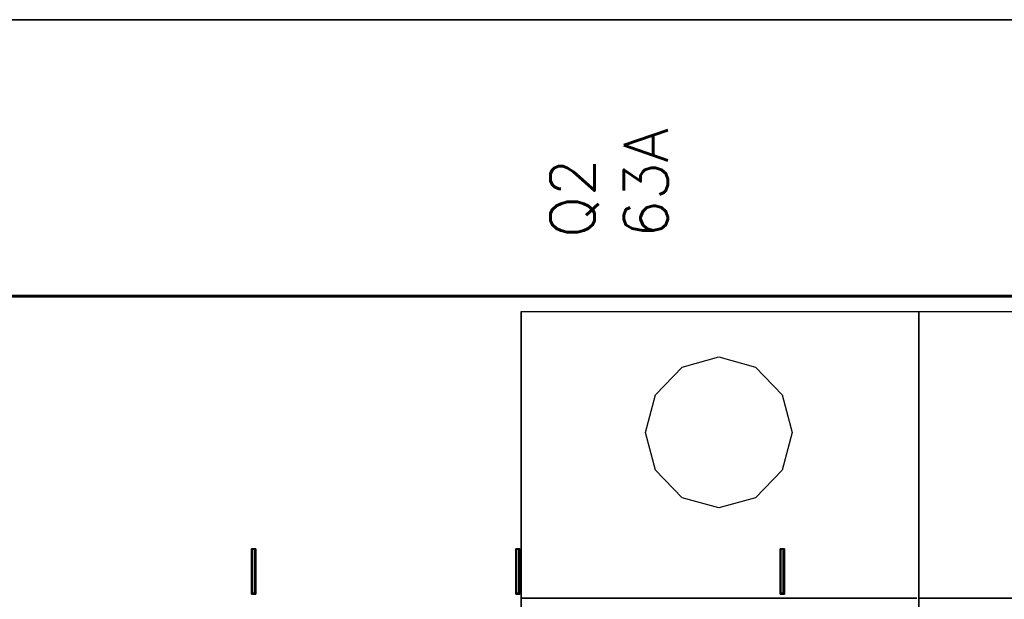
# Model space of a CAD drawing. Extents: x -543332 to -314699, y -9028 to 155584.
# Tile 225 of 256: x -345827 to -345157, y 38374 to 38768. Entities that reach past the tile are written whole.
import ezdxf

# ---------------------------------------------------------------- set-up
doc = ezdxf.new("R2010")
doc.units = 0
doc.header["$MEASUREMENT"] = 0
doc.layers.get('0').update_dxf_attribs({"color": 8})
doc.layers.add('45', color=8, linetype='Continuous')
doc.layers.add('50', color=7, linetype='Continuous')
doc.styles.get("Standard").update_dxf_attribs({"font": 'txt', "bigfont": 'BIGFONT.SHX'})

# ---------------------------------------------------------------- blocks, each defined once
blk = doc.blocks.new('*C993')
at = {"layer": '50', "color": 7}
blk.add_lwpolyline([(13.003722, -217.665396), (265.020137, -217.665396)], dxfattribs=at)
for points in [[(12.998674, -217.665396), (265.025185, -217.665396), (12.998674, -217.665396)], [(12.998674, -236.504246), (265.025185, -236.504246), (265.025185, -217.665396), (12.998674, -217.665396), (12.998674, -236.504246)], [(13.041091, -236.461875), (264.985419, -236.461875), (264.985419, -217.705118), (13.041091, -217.705118), (13.041091, -236.461875)], [(265.025185, -236.419505), (12.998674, -236.419505), (265.025185, -236.419505)], [(12.998674, -312.669973), (265.025185, -312.669973), (265.025185, -236.419505), (12.998674, -236.419505), (12.998674, -312.669973)], [(138.871426, -256.725423), (138.871426, -253.635046), (138.871426, -256.725423)], [(138.871426, -253.635046), (138.977466, -253.635046), (138.871426, -253.635046)], [(138.906552, -256.725423), (138.871426, -256.725423), (138.871426, -253.635046), (138.906552, -253.635046), (139.01193, -253.635046), (139.117307, -253.635046), (139.152433, -253.635046), (139.152433, -256.725423), (139.117307, -256.725423), (139.01193, -256.725423), (138.906552, -256.725423)], [(138.871426, -253.635046), (138.871426, -256.725423), (138.906552, -256.725423), (139.01193, -256.725423), (139.117307, -256.725423), (139.152433, -256.725423), (139.152433, -253.635046), (139.117307, -253.635046), (139.01193, -253.635046), (138.906552, -253.635046), (138.871426, -253.635046)], [(138.895285, -253.635046), (139.054346, -253.635046), (138.895285, -253.635046)], [(138.911191, -253.674768), (138.911191, -256.685701), (138.936376, -256.685701), (139.01193, -256.685701), (139.087483, -256.685701), (139.112668, -256.685701), (139.112668, -253.674768), (139.087483, -253.674768), (139.01193, -253.674768), (138.936376, -253.674768), (138.911191, -253.674768)], [(138.972164, -253.635046), (139.128574, -253.635046), (138.972164, -253.635046)], [(139.046393, -253.635046), (139.152433, -253.635046), (139.046393, -253.635046)], [(139.070252, -253.635046), (139.070252, -256.725423), (139.070252, -253.635046)], [(156.839992, -256.725423), (156.839992, -253.635046), (156.839992, -256.725423)], [(156.839992, -253.635046), (156.946033, -253.635046), (156.839992, -253.635046)], [(156.875118, -256.725423), (156.839992, -256.725423), (156.839992, -253.635046), (156.875118, -253.635046), (156.980496, -253.635046), (157.085874, -253.635046), (157.121, -253.635046), (157.121, -256.725423), (157.085874, -256.725423), (156.980496, -256.725423), (156.875118, -256.725423)], [(156.839992, -253.635046), (156.839992, -256.725423), (156.875118, -256.725423), (156.980496, -256.725423), (157.085874, -256.725423), (157.121, -256.725423), (157.121, -253.635046), (157.085874, -253.635046), (156.980496, -253.635046), (156.875118, -253.635046), (156.839992, -253.635046)], [(156.863852, -253.635046), (157.020261, -253.635046), (156.863852, -253.635046)], [(156.879758, -253.674768), (156.879758, -256.685701), (156.904942, -256.685701), (156.980496, -256.685701), (157.05605, -256.685701), (157.081235, -256.685701), (157.081235, -253.674768), (157.05605, -253.674768), (156.980496, -253.674768), (156.904942, -253.674768), (156.879758, -253.674768)], [(156.93808, -253.635046), (157.09449, -253.635046), (156.93808, -253.635046)], [(157.012308, -253.635046), (157.121, -253.635046), (157.012308, -253.635046)], [(157.038818, -253.635046), (157.038818, -256.725423), (157.038818, -253.635046)], [(174.829767, -256.725423), (174.829767, -253.635046), (174.829767, -256.725423)], [(174.829767, -253.635046), (174.962318, -253.635046), (174.829767, -253.635046)], [(174.900682, -256.725423), (174.829767, -256.725423), (174.829767, -253.635046), (174.900682, -253.635046), (174.971596, -253.635046), (175.077968, -253.635046), (175.113425, -253.635046), (175.113425, -256.725423), (175.077968, -256.725423), (174.971596, -256.725423), (174.900682, -256.725423)], [(174.829767, -253.635046), (174.829767, -256.725423), (174.900682, -256.725423), (174.971596, -256.725423), (175.077968, -256.725423), (175.113425, -256.725423), (175.113425, -253.635046), (175.077968, -253.635046), (174.971596, -253.635046), (174.900682, -253.635046), (174.829767, -253.635046)], [(174.872183, -253.674768), (174.872183, -256.685701), (174.922553, -256.685701), (174.972922, -256.685701), (175.048476, -256.685701), (175.07366, -256.685701), (175.07366, -253.674768), (175.048476, -253.674768), (174.972922, -253.674768), (174.922553, -253.674768), (174.872183, -253.674768)], [(174.880136, -253.635046), (175.012687, -253.635046), (174.880136, -253.635046)], [(174.930506, -253.635046), (175.086915, -253.635046), (174.930506, -253.635046)], [(175.004734, -253.635046), (175.113425, -253.635046), (175.004734, -253.635046)], [(175.031244, -253.635046), (175.031244, -256.725423), (175.031244, -253.635046)], [(138.871426, -256.64333), (138.977466, -256.64333), (138.871426, -256.64333)], [(138.895285, -256.64333), (139.054346, -256.64333), (138.895285, -256.64333)], [(138.972164, -256.64333), (139.128574, -256.64333), (138.972164, -256.64333)], [(139.046393, -256.64333), (139.152433, -256.64333), (139.046393, -256.64333)], [(156.839992, -256.64333), (156.946033, -256.64333), (156.839992, -256.64333)], [(156.863852, -256.64333), (157.020261, -256.64333), (156.863852, -256.64333)], [(156.93808, -256.64333), (157.09449, -256.64333), (156.93808, -256.64333)], [(157.012308, -256.64333), (157.121, -256.64333), (157.012308, -256.64333)], [(174.829767, -256.64333), (174.962318, -256.64333), (174.829767, -256.64333)], [(174.880136, -256.64333), (175.012687, -256.64333), (174.880136, -256.64333)], [(174.930506, -256.64333), (175.086915, -256.64333), (174.930506, -256.64333)], [(175.004734, -256.64333), (175.113425, -256.64333), (175.004734, -256.64333)]]:
    blk.add_lwpolyline(points, close=True, dxfattribs=at)
blk = doc.blocks.new('*U1002')
at = {"layer": '45', "color": 255}
for points in [[(166.524143, -237.494649), (193.569778, -237.494649), (193.569778, -322.505155), (166.524143, -322.505155), (166.524143, -237.494649)], [(166.529445, -237.499945), (193.564476, -237.499945), (193.564476, -322.499859), (166.529445, -322.499859), (166.529445, -237.499945)], [(193.556523, -237.494649), (220.596857, -237.494649), (220.596857, -322.505155), (193.556523, -322.505155), (193.556523, -237.494649)]]:
    blk.add_lwpolyline(points, close=True, dxfattribs=at)
at = {"layer": '45', "color": 159}
for points in [[(166.524143, -237.494649), (193.569778, -237.494649), (193.569778, -322.505155), (166.524143, -322.505155), (166.524143, -237.494649)], [(193.556523, -237.494649), (220.596857, -237.494649), (220.596857, -322.505155), (193.556523, -322.505155), (193.556523, -237.494649)]]:
    blk.add_lwpolyline(points, close=True, dxfattribs=at)
at = {"layer": '45', "color": 179}
for points in [[(193.561825, -237.499945), (220.591555, -237.499945), (220.591555, -322.499859), (193.561825, -322.499859), (193.561825, -237.499945)], [(174.970271, -245.729056), (175.647742, -243.165008), (177.45778, -241.287189), (179.971146, -240.590322), (182.44314, -241.287189), (184.273864, -243.165008), (184.951335, -245.729056), (184.273864, -248.287783), (182.44314, -250.176241), (179.971146, -250.85715), (177.45778, -250.176241), (175.647742, -248.287783), (174.970271, -245.729056)], [(166.492331, -256.995533), (193.423973, -256.995533), (166.492331, -256.995533)], [(193.524711, -256.995533), (220.456353, -256.995533), (193.524711, -256.995533)]]:
    blk.add_lwpolyline(points, close=True, dxfattribs=at)

msp = doc.modelspace()

# ---------------------------------------------------------------- block references
at = {"xscale": 10, "yscale": 10, "zscale": 10}
msp.add_blockref('*C993', (-347057.52, 40944.6), dxfattribs=at)
ref = msp.add_blockref('*U1002', (-347150.64, 40944.6), dxfattribs=dict(xscale=10, yscale=10, zscale=10))
ref.add_attrib('Oznaczenie', 'Q2', (-345435.64, 38619.6), dxfattribs={"height": 30, "rotation": 90, "flags": 2})
ref.add_attrib('Pr¹d znamionowy', '63A', (-345385.64, 38619.6), dxfattribs={"height": 30, "rotation": 90, "flags": 2})

doc.saveas('drawing.dxf')
